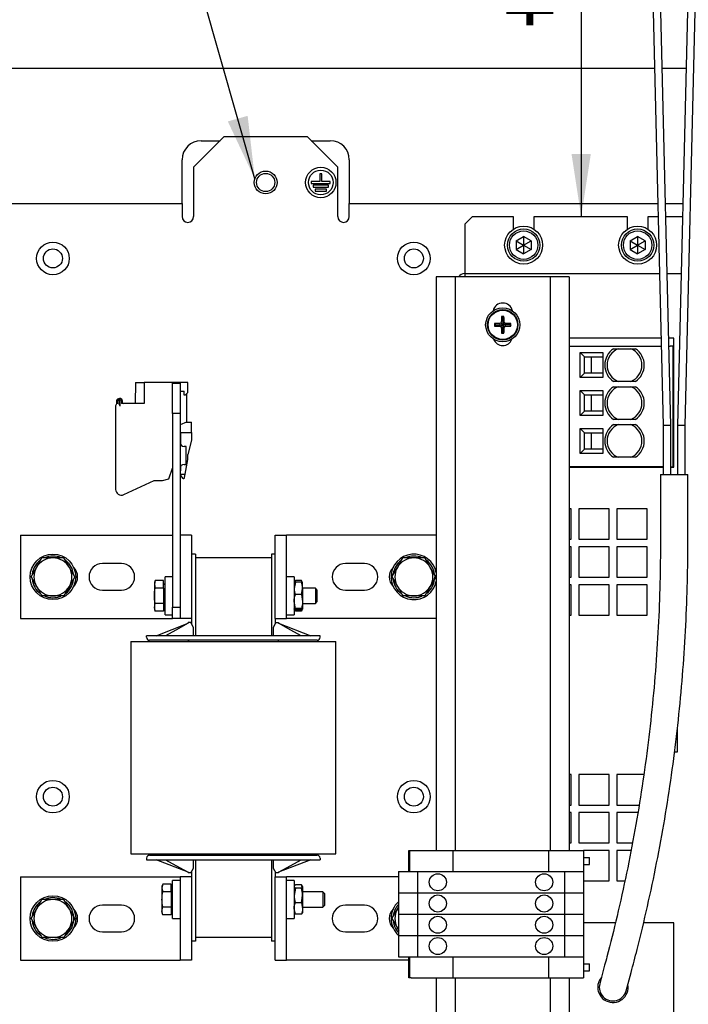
# Model space of a CAD drawing. Header units: millimetres. Extents: x 5 to 414, y 6 to 290.
# Tile 9 of 37: x 89 to 124, y 177 to 229. Entities that reach past the tile are written whole.
import ezdxf

# ---------------------------------------------------------------- set-up
doc = ezdxf.new("R2010")
doc.units = ezdxf.units.MM
doc.layers.add('SLD-0', color=7, linetype='Continuous')
doc.styles.add('SLDTEXTSTYLE0', font='TXT', dxfattribs={"width": 0.605})
doc.dimstyles.new('SLDDIMSTYLE1', dxfattribs={"dimtxt": 3.5, "dimasz": 3.302, "dimexe": 0, "dimexo": 0.0625, "dimgap": 0.875, "dimtad": 1, "dimlfac": 5, "dimrnd": 1e-09, "dimzin": 12, "dimdsep": 46, "dimtxsty": 'SLDTEXTSTYLE0', "dimsah": 1, "dimcen": 0.09, "dimadec": 0, "dimazin": 3, "dimtfac": 1, "dimtofl": 0, "dimtmove": 0, "dimatfit": 3, "dimfxl": 1, "dimfrac": 2, "dimtolj": 1, "dimtzin": 12, "dimarcsym": 0})
doc.dimstyles.new('SLDDIMSTYLE3', dxfattribs={"dimtxt": 0.18, "dimasz": 3.302, "dimexe": 0, "dimexo": 0.0625, "dimgap": 0, "dimtad": 0, "dimtih": 1, "dimtoh": 1, "dimdec": 0, "dimrnd": 1e-09, "dimzin": 0, "dimdsep": 46, "dimtxsty": 'Standard', "dimsah": 1, "dimcen": 0.09, "dimadec": 0, "dimazin": 0, "dimtfac": 3.302, "dimtdec": 0, "dimtofl": 0, "dimtmove": 0, "dimatfit": 3, "dimfxl": 1, "dimfrac": 2, "dimtolj": 1, "dimtzin": 0, "dimarcsym": 0})

# ---------------------------------------------------------------- blocks, each defined once
blk = doc.blocks.new('_D_3')
at = {"layer": 'SLD-0'}
for p, q in [((121.992, 243.637), (117.359, 243.637)), ((118.359, 243.637), (118.359, 218.403))]:
    blk.add_line(p, q, dxfattribs=at)
for points in [[(118.359, 243.637), (117.851, 240.335), (118.867, 240.335)], [(118.359, 218.403), (118.867, 221.705), (117.851, 221.705)]]:
    blk.add_solid(points, dxfattribs=at)
at = {"layer": 'SLD-0', "insert": (113.847, 228.348), "char_height": 3.5, "attachment_point": 1, "rotation": 90, "style": 'SLDTEXTSTYLE0'}
blk.add_mtext('++/--', dxfattribs=at)

msp = doc.modelspace()

# ---------------------------------------------------------------- linework, layer by layer
at = {"color": 7, "linetype": 'Continuous', "lineweight": 25}
for p, q in [((121.9221, 238.4543), (122.682, 207.3962)), ((123.082, 207.4011), (122.3221, 238.4592)), ((124.1849, 238.4592), (123.425, 207.4011)), ((123.825, 207.3962), (124.5849, 238.4543)), ((122.2219, 226.2025), (66.1012, 226.2025)), ((123.8851, 226.2025), (122.622, 226.2025)), ((99.5512, 222.6025), (97.9512, 221.0025)), ((103.9512, 222.6025), (99.5512, 222.6025)), ((105.5512, 221.0025), (103.9512, 222.6025)), ((98.3512, 222.4025), (99.3512, 222.4025)), ((104.1512, 222.4025), (105.1512, 222.4025)), ((97.3512, 219.4025), (97.3512, 221.4025)), ((97.9512, 221.0025), (97.9512, 218.4025)), ((105.5512, 218.4025), (105.5512, 221.0025)), ((106.1512, 221.4025), (106.1512, 219.4025)), ((104.7012, 220.6525), (104.6012, 220.6525)), ((104.6012, 220.6525), (104.6012, 220.2525)), ((104.7012, 220.2525), (104.7012, 220.6525)), ((104.1512, 220.2525), (104.1512, 220.1525)), ((104.6012, 220.2525), (104.1512, 220.2525)), ((104.1512, 220.1525), (105.1512, 220.1525)), ((105.0512, 220.0525), (104.2512, 220.0525)), ((104.2512, 220.0525), (104.2512, 219.9525)), ((105.1512, 220.2525), (104.7012, 220.2525)), ((105.0512, 219.9525), (105.0512, 220.0525)), ((105.1512, 220.1525), (105.1512, 220.2525)), ((104.2512, 219.9525), (105.0512, 219.9525)), ((104.3512, 219.8525), (104.3512, 219.7525)), ((104.9512, 219.8525), (104.3512, 219.8525)), ((104.3512, 219.7525), (104.9512, 219.7525)), ((104.9512, 219.7525), (104.9512, 219.8525)), ((65.7012, 219.1025), (97.3512, 219.1025)), ((97.3512, 219.1025), (97.3512, 219.4025)), ((97.3512, 219.1025), (97.3512, 218.5025)), ((106.1512, 219.4025), (106.1512, 219.1025)), ((106.1512, 219.1025), (122.3956, 219.1025)), ((106.1512, 218.5025), (106.1512, 219.1025)), ((122.7957, 219.1025), (123.7113, 219.1025)), ((97.3512, 218.5025), (97.3512, 218.4025)), ((106.1512, 218.4025), (106.1512, 218.5025)), ((112.6312, 218.4025), (112.2312, 218.0025)), ((112.6312, 218.4025), (114.7812, 218.4025)), ((114.7812, 218.4025), (114.7812, 217.7377)), ((115.8812, 217.7377), (115.8812, 218.4025)), ((115.8812, 218.4025), (120.7812, 218.4025)), ((120.7812, 218.4025), (120.7812, 217.7377)), ((121.8812, 217.7377), (121.8812, 218.4025)), ((121.8812, 218.4025), (122.4127, 218.4025)), ((122.8129, 218.4025), (123.6942, 218.4025)), ((112.2312, 218.0025), (112.2312, 215.4025)), ((114.9312, 217.1335), (115.3312, 217.3644)), ((114.9312, 217.1335), (114.9312, 216.6716)), ((114.9312, 217.1335), (115.3312, 216.9025)), ((114.9312, 216.6716), (115.3312, 216.9025)), ((115.7312, 217.1335), (115.3312, 217.3644)), ((115.3312, 217.3644), (115.3312, 216.9025)), ((115.3312, 216.9025), (115.7312, 217.1335)), ((115.3312, 216.9025), (115.7312, 216.6716)), ((115.3312, 216.9025), (115.3312, 216.4406)), ((115.7312, 217.1335), (115.7312, 216.6716)), ((120.9312, 217.1335), (121.3312, 217.3644)), ((120.9312, 217.1335), (120.9312, 216.6716)), ((120.9312, 217.1335), (121.3312, 216.9025)), ((120.9312, 216.6716), (121.3312, 216.9025)), ((121.7312, 217.1335), (121.3312, 217.3644)), ((121.3312, 217.3644), (121.3312, 216.9025)), ((121.3312, 216.9025), (121.7312, 217.1335)), ((121.3312, 216.9025), (121.7312, 216.6716)), ((121.3312, 216.9025), (121.3312, 216.4406)), ((121.7312, 217.1335), (121.7312, 216.6716)), ((114.9312, 216.6716), (115.3312, 216.4406)), ((115.7312, 216.6716), (115.3312, 216.4406)), ((120.9312, 216.6716), (121.3312, 216.4406)), ((121.7312, 216.6716), (121.3312, 216.4406)), ((112.2312, 215.4025), (112.2312, 215.2318)), ((112.2312, 215.4025), (122.4861, 215.4025)), ((122.8863, 215.4025), (123.6208, 215.4025)), ((111.3312, 215.2318), (110.7312, 215.2318)), ((110.7312, 215.2318), (110.7312, 185.0121)), ((111.7312, 215.2318), (111.3312, 215.2318)), ((111.7312, 215.2318), (111.7312, 185.0121)), ((111.9312, 215.2318), (111.7312, 215.2318)), ((116.5312, 215.2318), (111.9312, 215.2318)), ((116.7312, 215.2318), (116.5312, 215.2318)), ((116.7312, 215.2318), (116.7312, 185.0121)), ((117.1312, 215.2318), (116.7312, 215.2318)), ((117.7312, 215.2318), (117.1312, 215.2318)), ((117.7312, 215.2318), (117.7312, 185.0121)), ((113.8612, 212.7025), (113.7982, 212.7655)), ((113.8612, 212.7025), (113.7982, 212.6395)), ((113.8612, 212.7025), (114.096, 212.7025)), ((114.096, 212.7025), (114.0818, 212.7795)), ((114.096, 212.7025), (114.0818, 212.6256)), ((114.096, 212.7025), (114.2312, 212.7025)), ((114.2312, 212.7025), (114.1336, 212.8001)), ((114.2312, 212.7025), (114.1336, 212.6049)), ((114.2312, 212.8377), (114.1543, 212.852)), ((114.2312, 213.0725), (114.1682, 213.1355)), ((114.2312, 213.0725), (114.2942, 213.1355)), ((114.2312, 213.0725), (114.2312, 212.8377)), ((114.2312, 212.8377), (114.3082, 212.852)), ((114.2312, 212.8377), (114.2312, 212.7025)), ((114.2312, 212.7025), (114.3288, 212.8001)), ((114.2312, 212.7025), (114.2312, 212.5673)), ((114.2312, 212.7025), (114.3288, 212.6049)), ((114.3664, 212.7025), (114.2312, 212.7025)), ((114.3664, 212.7025), (114.3807, 212.7795)), ((114.3664, 212.7025), (114.3807, 212.6256)), ((114.6012, 212.7025), (114.3664, 212.7025)), ((114.6012, 212.7025), (114.6642, 212.7655)), ((114.6012, 212.7025), (114.6642, 212.6395)), ((114.2312, 212.5673), (114.1543, 212.5531)), ((114.2312, 212.3325), (114.1682, 212.2695)), ((114.2312, 212.5673), (114.3082, 212.5531)), ((114.2312, 212.3325), (114.2312, 212.5673)), ((114.2312, 212.3325), (114.2942, 212.2695)), ((122.5693, 212.0025), (117.7312, 212.0025)), ((123.2312, 212.0025), (122.9695, 212.0025)), ((123.2312, 205.2025), (123.2312, 212.0025)), ((117.7312, 211.5825), (122.5796, 211.5825)), ((118.3103, 209.9216), (118.3103, 211.2435)), ((118.3103, 211.2435), (119.5012, 211.2435)), ((118.3103, 211.2435), (118.5412, 211.0125)), ((119.5012, 211.2435), (119.5012, 209.9216)), ((120.0564, 211.4425), (121.226, 211.4425)), ((122.9797, 211.5825), (123.0412, 211.5825)), ((123.1812, 211.5825), (123.0412, 211.5825)), ((123.1812, 211.5825), (123.1812, 205.2225)), ((123.2312, 211.2925), (123.1812, 211.2925)), ((118.5412, 211.0125), (119.5012, 211.0125)), ((118.5412, 210.1525), (118.5412, 211.0125)), ((118.8834, 211.0125), (118.8834, 210.1525)), ((123.1812, 210.9525), (123.2312, 210.9525)), ((123.2312, 210.7925), (123.1812, 210.7925)), ((118.3103, 209.9216), (118.5412, 210.1525)), ((119.5012, 210.1525), (118.5412, 210.1525)), ((123.1812, 210.4525), (123.2312, 210.4525)), ((123.2312, 210.2925), (123.1812, 210.2925)), ((94.9004, 209.6625), (94.8812, 208.5625)), ((94.9004, 209.6625), (95.3512, 209.6625)), ((95.3512, 209.6625), (95.3512, 208.5625)), ((97.6512, 209.6625), (95.3512, 209.6625)), ((96.8512, 209.6225), (97.2512, 209.6225)), ((96.8512, 208.0225), (96.8512, 209.6225)), ((97.2512, 209.6225), (97.2512, 208.0225)), ((97.6512, 209.1425), (97.6512, 209.6625)), ((119.5012, 209.9216), (118.3103, 209.9216)), ((121.226, 209.7225), (120.0564, 209.7225)), ((123.1812, 209.9525), (123.2312, 209.9525)), ((97.2512, 209.2025), (97.4512, 209.2025)), ((97.4512, 209.0025), (97.4512, 209.2025)), ((97.6512, 209.1425), (97.5112, 209.0025)), ((97.5912, 207.5675), (97.5912, 209.0825)), ((118.3103, 207.9216), (118.3103, 209.2435)), ((118.3103, 209.2435), (119.5012, 209.2435)), ((118.3103, 209.2435), (118.5412, 209.0125)), ((119.5012, 209.2435), (119.5012, 207.9216)), ((120.0564, 209.4425), (121.226, 209.4425)), ((123.2312, 209.2925), (123.1812, 209.2925)), ((93.9012, 208.7139), (93.9012, 208.539)), ((93.9412, 208.5625), (93.9412, 208.6967)), ((94.0112, 208.691), (94.0112, 208.5625)), ((94.0912, 208.424), (94.0112, 208.5625)), ((94.0912, 208.424), (94.0912, 208.691)), ((94.1561, 208.7921), (94.1612, 208.7891)), ((94.1612, 208.6967), (94.1612, 208.5825)), ((95.3512, 208.5625), (94.1812, 208.5625)), ((94.2012, 208.7198), (94.2012, 208.6025)), ((97.5112, 209.0025), (97.4512, 209.0025)), ((118.5412, 208.1525), (118.5412, 209.0125)), ((118.5412, 209.0125), (119.5012, 209.0125)), ((118.8834, 209.0125), (118.8834, 208.1525)), ((123.1812, 208.9525), (123.2312, 208.9525)), ((123.2312, 208.7925), (123.1812, 208.7925)), ((93.8512, 208.4318), (93.8512, 204.0315)), ((118.3103, 207.9216), (118.5412, 208.1525)), ((119.5012, 208.1525), (118.5412, 208.1525)), ((123.1812, 208.4525), (123.2312, 208.4525)), ((123.2312, 208.2925), (123.1812, 208.2925)), ((97.2512, 208.0225), (96.8512, 208.0225)), ((96.8512, 208.0225), (96.8512, 197.8225)), ((97.2512, 208.0225), (97.2512, 201.6225)), ((97.5796, 207.5675), (97.2512, 207.4348)), ((97.5796, 207.5675), (97.8512, 207.5675)), ((97.8512, 207.0225), (97.8512, 207.5675)), ((119.5012, 207.9216), (118.3103, 207.9216)), ((121.226, 207.7225), (120.0564, 207.7225)), ((123.1812, 207.9525), (123.2312, 207.9525)), ((97.2512, 207.0225), (97.8512, 207.0225)), ((97.2712, 207.0225), (97.2712, 206.4133)), ((97.8512, 207.0225), (97.8512, 206.6225)), ((118.3103, 205.9216), (118.3103, 207.2435)), ((118.3103, 207.2435), (119.5012, 207.2435)), ((118.3103, 207.2435), (118.5412, 207.0125)), ((118.5412, 207.0125), (119.5012, 207.0125)), ((118.5412, 206.1525), (118.5412, 207.0125)), ((118.8834, 207.0125), (118.8834, 206.1525)), ((119.5012, 207.2435), (119.5012, 205.9216)), ((120.0564, 207.4425), (121.226, 207.4425)), ((123.082, 207.4011), (122.682, 207.3962)), ((122.682, 207.3962), (122.682, 204.8253)), ((123.082, 204.8253), (123.082, 207.4011)), ((123.2312, 207.2925), (123.1812, 207.2925)), ((123.425, 207.4011), (123.425, 204.8253)), ((123.825, 207.3962), (123.425, 207.4011)), ((123.825, 204.8253), (123.825, 207.3962)), ((97.8512, 206.6225), (97.6512, 205.8761)), ((123.1812, 206.9525), (123.2312, 206.9525)), ((123.2312, 206.7925), (123.1812, 206.7925)), ((97.5612, 206.3005), (97.4512, 206.3005)), ((97.5612, 205.8225), (97.5612, 206.3005)), ((118.3103, 205.9216), (118.5412, 206.1525)), ((119.5012, 206.1525), (118.5412, 206.1525)), ((123.1812, 206.4525), (123.2312, 206.4525)), ((123.2312, 206.2925), (123.1812, 206.2925)), ((123.1812, 205.9525), (123.2312, 205.9525)), ((97.5172, 204.8425), (97.6512, 205.6025)), ((97.5612, 205.3445), (97.5612, 205.8225)), ((97.6512, 205.6025), (97.6512, 205.8761)), ((119.5012, 205.9216), (118.3103, 205.9216)), ((121.226, 205.7225), (120.0564, 205.7225)), ((96.6515, 204.5937), (96.8512, 205.1425)), ((97.2512, 205.0025), (97.2712, 205.0025)), ((97.2712, 205.2317), (97.2712, 205.0025)), ((97.4512, 205.3445), (97.5612, 205.3445)), ((122.682, 205.2225), (117.7312, 205.2225)), ((117.7312, 205.2025), (122.682, 205.2025)), ((123.082, 205.2225), (123.1812, 205.2225)), ((123.082, 205.2025), (123.2312, 205.2025)), ((94.278, 203.7596), (95.8712, 204.5025)), ((95.8712, 204.5025), (96.3112, 204.5025)), ((96.3112, 204.5025), (96.6515, 204.5937)), ((97.2512, 204.8425), (97.5172, 204.8425)), ((97.2512, 204.795), (97.3764, 204.6267)), ((97.4836, 204.6521), (97.5172, 204.8425)), ((122.5316, 204.8253), (122.5316, 201.1912)), ((122.5316, 204.8253), (123.9755, 204.8253)), ((123.9755, 201.1912), (123.9755, 204.8253)), ((117.8312, 203.0025), (117.7312, 203.0025)), ((117.8312, 201.4025), (117.8312, 203.0025)), ((119.8312, 203.0025), (118.2312, 203.0025)), ((118.2312, 203.0025), (118.2312, 201.4025)), ((119.8312, 201.4025), (119.8312, 203.0025)), ((121.8312, 203.0025), (120.2312, 203.0025)), ((120.2312, 203.0025), (120.2312, 201.4025)), ((121.8312, 201.4025), (121.8312, 203.0025)), ((88.8512, 201.6225), (88.8512, 197.2225)), ((88.8512, 201.6225), (96.6512, 201.6225)), ((96.6512, 201.6225), (96.8512, 201.6225)), ((97.2512, 201.6225), (97.2512, 197.2225)), ((97.8512, 201.6225), (97.2512, 201.6225)), ((97.8512, 201.6225), (97.8512, 197.2225)), ((102.2512, 197.2225), (102.2512, 201.6225)), ((102.2512, 201.6225), (102.8512, 201.6225)), ((102.8512, 197.2225), (102.8512, 201.6225)), ((103.4512, 201.6225), (102.8512, 201.6225)), ((110.7312, 201.6225), (103.4512, 201.6225)), ((117.7312, 201.4025), (117.8312, 201.4025)), ((118.2312, 201.4025), (119.8312, 201.4025)), ((120.2312, 201.4025), (121.8312, 201.4025)), ((117.8312, 201.0025), (117.7312, 201.0025)), ((117.8312, 199.4025), (117.8312, 201.0025)), ((119.8312, 201.0025), (118.2312, 201.0025)), ((118.2312, 201.0025), (118.2312, 199.4025)), ((119.8312, 199.4025), (119.8312, 201.0025)), ((121.8312, 201.0025), (120.2312, 201.0025)), ((120.2312, 201.0025), (120.2312, 199.4025)), ((121.8312, 199.4025), (121.8312, 201.0025)), ((91.4172, 199.9225), (91.1286, 200.4225)), ((98.0512, 200.6225), (97.8512, 200.6225)), ((98.0512, 200.6225), (98.0512, 200.4225)), ((102.0512, 200.4225), (98.0512, 200.4225)), ((98.0512, 200.4225), (98.0512, 196.3225)), ((102.2512, 200.6225), (102.0512, 200.6225)), ((102.0512, 200.6225), (102.0512, 200.4225)), ((102.0512, 200.4225), (102.0512, 196.3225)), ((110.4172, 199.9225), (110.1286, 200.4225)), ((89.3965, 199.4225), (89.6852, 199.9225)), ((91.7059, 199.4225), (91.4172, 199.9225)), ((94.1512, 200.1225), (93.1512, 200.1225)), ((106.9512, 200.1225), (105.9512, 200.1225)), ((108.3965, 199.4225), (108.6852, 199.9225)), ((110.7059, 199.4225), (110.4172, 199.9225)), ((89.3965, 199.4225), (89.6852, 198.9225)), ((91.7059, 199.4225), (91.4172, 198.9225)), ((95.9306, 199.2308), (95.8912, 199.1225)), ((95.9306, 199.2308), (95.8912, 199.0287)), ((96.3712, 199.2308), (95.9306, 199.2308)), ((96.3712, 198.8267), (96.3712, 199.2308)), ((96.8512, 199.4225), (96.4512, 199.4225)), ((96.4512, 197.4757), (96.4512, 199.4225)), ((103.2512, 199.4225), (102.8512, 199.4225)), ((103.2512, 199.4225), (103.2512, 197.4225)), ((103.3137, 199.2265), (103.2998, 199.1897)), ((103.6287, 199.2265), (103.3137, 199.2265)), ((103.665, 199.1371), (103.6287, 199.2265)), ((108.3965, 199.4225), (108.6852, 198.9225)), ((110.7059, 199.4225), (110.4172, 198.9225)), ((117.7312, 199.4025), (117.8312, 199.4025)), ((118.2312, 199.4025), (119.8312, 199.4025)), ((120.2312, 199.4025), (121.8312, 199.4025)), ((91.4172, 198.9225), (91.1286, 198.4225)), ((93.1512, 198.7225), (94.1512, 198.7225)), ((95.8912, 199.1225), (95.8912, 199.0287)), ((95.8912, 199.0287), (95.9306, 198.8267)), ((95.8912, 199.0287), (95.8912, 198.4225)), ((96.3712, 198.8267), (95.9306, 198.8267)), ((96.4512, 199.0105), (96.3712, 199.0567)), ((96.3712, 198.8267), (96.3712, 198.0184)), ((103.3137, 199.152), (103.2512, 198.8189)), ((103.2525, 199.1247), (103.2512, 199.1225)), ((103.2925, 199.194), (103.2525, 199.1247)), ((103.6287, 199.152), (103.3137, 199.152)), ((103.6287, 198.4858), (103.6912, 198.8189)), ((103.69, 199.1247), (103.6503, 199.1935)), ((103.6912, 199.1225), (103.69, 199.1247)), ((103.6912, 198.8189), (103.6912, 199.1216)), ((104.3653, 198.8225), (103.6912, 198.8225)), ((103.6912, 198.8189), (103.6912, 198.1211)), ((104.4512, 198.7366), (104.3653, 198.8225)), ((104.3653, 198.8225), (104.3653, 198.0225)), ((104.4512, 198.7366), (104.4512, 198.1084)), ((105.9512, 198.7225), (106.9512, 198.7225)), ((110.4172, 198.9225), (110.1286, 198.4225)), ((117.8312, 199.0025), (117.7312, 199.0025)), ((117.8312, 197.4025), (117.8312, 199.0025)), ((119.8312, 199.0025), (118.2312, 199.0025)), ((118.2312, 199.0025), (118.2312, 197.4025)), ((119.8312, 197.4025), (119.8312, 199.0025)), ((121.8312, 199.0025), (120.2312, 199.0025)), ((120.2312, 199.0025), (120.2312, 197.4025)), ((121.8312, 197.4025), (121.8312, 199.0025)), ((95.8912, 198.4225), (95.8912, 197.8163)), ((103.6287, 198.4858), (103.3137, 198.4858)), ((103.6287, 198.4858), (103.6912, 198.1211)), ((95.8912, 197.8163), (95.9306, 198.0184)), ((95.9306, 197.6142), (95.8912, 197.8163)), ((95.8912, 197.8163), (95.8912, 197.7225)), ((95.8912, 197.7225), (95.9306, 197.6142)), ((96.3712, 198.0184), (95.9306, 198.0184)), ((96.3712, 198.0184), (96.3712, 197.6142)), ((96.3712, 197.7883), (96.4512, 197.8345)), ((96.8512, 197.8225), (97.2512, 197.8225)), ((96.8512, 197.2225), (96.8512, 197.8225)), ((103.3137, 197.7563), (103.2512, 198.1211)), ((103.2512, 197.7225), (103.2525, 197.7204)), ((103.2525, 197.7204), (103.2925, 197.6511)), ((103.3137, 197.6185), (103.2912, 197.6683)), ((103.3137, 197.6185), (103.2998, 197.6553)), ((103.6287, 197.7563), (103.3137, 197.7563)), ((103.6287, 197.693), (103.3137, 197.693)), ((103.6512, 197.6683), (103.6287, 197.6185)), ((103.6437, 197.6554), (103.6287, 197.6185)), ((103.6503, 197.6516), (103.69, 197.7204)), ((103.69, 197.7204), (103.6912, 197.7225)), ((103.6912, 198.1211), (103.6912, 197.7247)), ((103.6912, 198.0225), (104.3653, 198.0225)), ((104.3653, 198.0225), (104.4512, 198.1084)), ((88.8512, 197.2225), (96.6512, 197.2225)), ((96.3712, 197.6142), (95.9306, 197.6142)), ((96.4512, 197.4225), (96.4512, 197.4757)), ((96.4512, 197.4225), (96.8512, 197.4225)), ((96.6512, 197.2225), (96.8512, 197.2225)), ((97.2512, 197.2225), (96.8512, 197.2225)), ((97.8512, 197.2225), (97.2512, 197.2225)), ((97.8512, 197.2225), (97.8512, 196.9482)), ((102.2512, 197.2225), (102.2512, 196.9482)), ((102.2512, 197.2225), (102.8512, 197.2225)), ((102.8512, 197.4225), (103.2512, 197.4225)), ((103.4512, 197.2225), (102.8512, 197.2225)), ((103.6287, 197.6185), (103.3137, 197.6185)), ((110.7312, 197.2225), (103.4512, 197.2225)), ((117.7312, 197.4025), (117.8312, 197.4025)), ((118.2312, 197.4025), (119.8312, 197.4025)), ((120.2312, 197.4025), (121.8312, 197.4025)), ((95.9812, 196.3225), (97.6712, 196.9825)), ((97.0221, 196.6225), (96.4812, 196.3225)), ((97.6712, 196.9825), (97.0221, 196.6225)), ((97.6712, 196.9825), (97.6712, 197.0225)), ((97.8112, 197.0225), (97.6712, 197.0225)), ((97.9512, 196.7625), (97.8112, 197.0225)), ((97.9512, 196.6225), (97.9512, 196.7625)), ((97.9512, 196.3225), (97.9512, 196.6225)), ((102.2912, 197.0225), (102.1512, 196.7625)), ((102.1512, 196.7625), (102.1512, 196.6225)), ((102.1512, 196.6225), (102.1512, 196.3225)), ((102.2912, 197.0225), (102.4312, 197.0225)), ((102.4312, 197.0225), (102.4312, 196.9825)), ((103.0803, 196.6225), (102.4312, 196.9825)), ((102.4312, 196.9825), (104.1212, 196.3225)), ((103.6212, 196.3225), (103.0803, 196.6225)), ((95.4812, 196.2425), (95.4812, 196.3225)), ((96.2812, 196.3225), (95.4812, 196.3225)), ((103.8212, 196.3225), (96.2812, 196.3225)), ((104.6212, 196.3225), (103.8212, 196.3225)), ((104.6212, 196.2425), (104.6212, 196.3225)), ((94.6512, 196.0225), (94.6512, 184.8225)), ((94.6512, 196.0225), (98.4512, 196.0225)), ((103.8212, 196.0825), (96.2812, 196.0825)), ((97.6912, 196.0825), (97.6912, 196.0225)), ((98.4512, 196.0225), (101.6512, 196.0225)), ((101.6512, 196.0225), (105.4512, 196.0225)), ((102.4112, 196.0225), (102.4112, 196.0425)), ((105.4512, 184.8225), (105.4512, 196.0225)), ((123.4312, 190.2025), (123.4312, 191.492)), ((123.2713, 190.2025), (123.4312, 190.2025)), ((117.8312, 189.0025), (117.7312, 189.0025)), ((117.8312, 187.4025), (117.8312, 189.0025)), ((119.8312, 189.0025), (118.2312, 189.0025)), ((118.2312, 189.0025), (118.2312, 187.4025)), ((119.8312, 187.4025), (119.8312, 189.0025)), ((121.6533, 189.0025), (120.2312, 189.0025)), ((120.2312, 189.0025), (120.2312, 187.4025)), ((117.7312, 187.4025), (117.8312, 187.4025)), ((118.2312, 187.4025), (119.8312, 187.4025)), ((120.2312, 187.4025), (121.4061, 187.4025)), ((117.8312, 187.0025), (117.7312, 187.0025)), ((117.8312, 185.4025), (117.8312, 187.0025)), ((119.8312, 187.0025), (118.2312, 187.0025)), ((118.2312, 187.0025), (118.2312, 185.4025)), ((119.8312, 185.4025), (119.8312, 187.0025)), ((121.34, 187.0025), (120.2312, 187.0025)), ((120.2312, 187.0025), (120.2312, 185.4025)), ((117.7312, 185.4025), (117.8312, 185.4025)), ((118.2312, 185.4025), (119.8312, 185.4025)), ((120.2312, 185.4025), (121.0563, 185.4025)), ((94.6512, 184.8225), (98.4512, 184.8225)), ((96.2812, 184.7625), (103.8212, 184.7625)), ((97.6912, 184.8225), (97.6912, 184.7625)), ((98.4512, 184.8225), (101.6512, 184.8225)), ((101.6512, 184.8225), (105.4512, 184.8225)), ((102.4112, 184.8025), (102.4112, 184.8225)), ((109.2812, 183.8921), (109.2812, 185.0121)), ((109.2812, 185.0121), (109.3212, 185.0121)), ((109.3212, 185.0121), (109.3212, 183.8921)), ((109.3212, 185.0121), (109.4058, 185.0121)), ((109.4058, 185.0121), (111.6012, 185.0121)), ((111.6012, 185.0121), (111.6012, 183.8921)), ((111.6012, 185.0121), (116.6412, 185.0121)), ((116.6412, 185.0121), (116.6412, 183.8921)), ((116.6412, 185.0121), (118.4812, 185.0121)), ((118.4812, 185.0121), (118.4812, 183.8921)), ((119.8312, 185.0025), (118.4812, 185.0025)), ((119.8312, 183.4025), (119.8312, 185.0025)), ((120.9791, 185.0025), (120.2312, 185.0025)), ((120.2312, 185.0025), (120.2312, 183.4025)), ((95.4812, 184.6025), (95.4812, 184.5225)), ((95.4812, 184.5225), (96.2812, 184.5225)), ((97.6712, 183.8625), (95.9812, 184.5225)), ((96.2812, 184.5225), (103.8212, 184.5225)), ((96.4812, 184.5225), (97.0221, 184.2225)), ((97.0221, 184.2225), (97.6712, 183.8625)), ((97.9512, 184.2225), (97.9512, 184.5225)), ((97.9512, 184.0825), (97.9512, 184.2225)), ((98.0512, 184.5225), (98.0512, 180.4225)), ((102.0512, 184.5225), (102.0512, 180.4225)), ((102.1512, 184.5225), (102.1512, 184.2225)), ((102.1512, 184.2225), (102.1512, 184.0825)), ((104.1212, 184.5225), (102.4312, 183.8625)), ((102.4312, 183.8625), (103.0803, 184.2225)), ((103.0803, 184.2225), (103.6212, 184.5225)), ((103.8212, 184.5225), (104.6212, 184.5225)), ((104.6212, 184.6025), (104.6212, 184.5225)), ((118.4812, 184.6321), (118.6686, 184.6321)), ((118.4812, 184.2721), (118.6686, 184.2721)), ((118.6686, 184.6321), (118.7906, 184.6321)), ((118.6686, 184.2721), (118.7906, 184.2721)), ((118.7906, 184.2721), (118.7906, 184.6321)), ((97.6712, 183.8625), (97.6712, 183.8225)), ((97.8112, 183.8225), (97.6712, 183.8225)), ((97.8112, 183.8225), (97.9512, 184.0825)), ((97.8512, 183.8968), (97.8512, 183.6225)), ((102.1512, 184.0825), (102.2912, 183.8225)), ((102.2512, 183.8968), (102.2512, 183.6225)), ((102.4312, 183.8225), (102.2912, 183.8225)), ((102.4312, 183.8625), (102.4312, 183.8225)), ((108.7412, 183.8921), (108.7412, 182.7721)), ((108.7412, 183.8921), (109.7412, 183.8921)), ((109.7412, 183.8921), (109.7412, 182.7721)), ((109.7412, 183.8921), (117.4812, 183.8921)), ((117.4812, 183.8921), (117.4812, 182.7721)), ((117.4812, 183.8921), (118.4812, 183.8921)), ((118.4812, 183.8921), (118.4812, 182.7721)), ((88.8512, 183.6225), (88.8512, 179.2225)), ((88.8512, 183.6225), (96.6512, 183.6225)), ((96.3306, 183.2308), (96.2912, 183.1225)), ((96.3306, 183.2308), (96.2912, 183.0287)), ((96.7712, 183.2308), (96.3306, 183.2308)), ((96.6512, 183.6225), (97.2512, 183.6225)), ((96.7712, 182.8267), (96.7712, 183.2308)), ((97.2512, 183.4225), (96.8512, 183.4225)), ((96.8512, 181.4225), (96.8512, 183.4225)), ((97.2512, 183.6225), (97.2512, 179.2225)), ((97.8512, 183.6225), (97.2512, 183.6225)), ((97.8512, 183.6225), (97.8512, 179.2225)), ((102.2512, 183.6225), (102.8512, 183.6225)), ((102.2512, 179.2225), (102.2512, 183.6225)), ((102.8512, 179.2225), (102.8512, 183.6225)), ((103.4512, 183.6225), (102.8512, 183.6225)), ((103.2512, 183.4225), (102.8512, 183.4225)), ((103.2512, 183.4225), (103.2512, 181.4225)), ((103.26, 183.1378), (103.2512, 183.1225)), ((103.6287, 183.1906), (103.3137, 183.1906)), ((108.7412, 183.6225), (103.4512, 183.6225)), ((103.6912, 183.1225), (103.6824, 183.1378)), ((118.4812, 183.4025), (119.8312, 183.4025)), ((120.2312, 183.4025), (120.6584, 183.4025)), ((96.2912, 183.1225), (96.2912, 183.0287)), ((96.2912, 183.0287), (96.3306, 182.8267)), ((96.2912, 183.0287), (96.2912, 182.4225)), ((96.7712, 182.8267), (96.3306, 182.8267)), ((96.8512, 183.0105), (96.7712, 183.0567)), ((96.7712, 182.8267), (96.7712, 182.0184)), ((103.3137, 183.0246), (103.2512, 182.6406)), ((103.6287, 183.0246), (103.3137, 183.0246)), ((103.6287, 182.2565), (103.6912, 182.6406)), ((103.6912, 183.1076), (103.6912, 182.6406)), ((104.7653, 182.8225), (103.6912, 182.8225)), ((103.6912, 182.6406), (103.6912, 181.9555)), ((104.8512, 182.7366), (104.7653, 182.8225)), ((104.7653, 182.8225), (104.7653, 182.0225)), ((104.8512, 182.7366), (104.8512, 182.1084)), ((108.7412, 182.7721), (109.7412, 182.7721)), ((108.7412, 182.7721), (108.7412, 181.6521)), ((109.7412, 182.7721), (117.4812, 182.7721)), ((109.7412, 182.7721), (109.7412, 181.6521)), ((117.4812, 182.7721), (118.4812, 182.7721)), ((117.4812, 182.7721), (117.4812, 181.6521)), ((118.4812, 182.7721), (118.4812, 181.6521)), ((91.4172, 181.9225), (91.1286, 182.4225)), ((94.1512, 182.1225), (93.1512, 182.1225)), ((96.2912, 182.4225), (96.2912, 181.8163)), ((103.6287, 182.2565), (103.3137, 182.2565)), ((103.6287, 182.2565), (103.6912, 181.9555)), ((104.7653, 182.0225), (104.8512, 182.1084)), ((106.9512, 182.1225), (105.9512, 182.1225)), ((89.3965, 181.4225), (89.6852, 181.9225)), ((91.7059, 181.4225), (91.4172, 181.9225)), ((96.2912, 181.8163), (96.3306, 182.0184)), ((96.3306, 181.6142), (96.2912, 181.8163)), ((96.2912, 181.8163), (96.2912, 181.7225)), ((96.2912, 181.7225), (96.3306, 181.6142)), ((96.7712, 182.0184), (96.3306, 182.0184)), ((96.7712, 181.6142), (96.3306, 181.6142)), ((96.7712, 182.0184), (96.7712, 181.6142)), ((96.7712, 181.7883), (96.8512, 181.8345)), ((103.3137, 181.6544), (103.2512, 181.9555)), ((103.2512, 181.7225), (103.26, 181.7073)), ((103.2636, 181.7084), (103.3137, 181.6544)), ((103.6287, 181.6544), (103.3137, 181.6544)), ((103.6824, 181.7073), (103.6912, 181.7225)), ((103.6912, 182.0225), (104.7653, 182.0225)), ((103.6912, 181.9555), (103.6912, 181.7236)), ((108.3965, 181.4225), (108.6852, 181.9225)), ((108.6852, 181.9225), (108.7412, 182.0196)), ((108.6852, 181.9225), (108.7412, 182.0089)), ((108.7412, 181.6521), (108.7412, 180.5321)), ((108.7412, 181.6521), (109.7412, 181.6521)), ((109.7412, 181.6521), (109.7412, 180.5321)), ((109.7412, 181.6521), (117.4812, 181.6521)), ((117.4812, 181.6521), (117.4812, 180.5321)), ((117.4812, 181.6521), (118.4812, 181.6521)), ((118.4812, 181.6521), (118.4812, 180.5321)), ((89.3965, 181.4225), (89.6852, 180.9225)), ((91.7059, 181.4225), (91.4172, 180.9225)), ((96.8512, 181.4225), (97.2512, 181.4225)), ((102.8512, 181.4225), (103.2512, 181.4225)), ((108.3965, 181.4225), (108.6852, 180.9225)), ((120.1616, 181.2025), (118.4812, 181.2025)), ((123.2312, 181.2025), (121.6421, 181.2025)), ((123.2312, 174.4025), (123.2312, 181.2025)), ((91.4172, 180.9225), (91.1286, 180.4225)), ((93.1512, 180.7225), (94.1512, 180.7225)), ((105.9512, 180.7225), (106.9512, 180.7225)), ((108.7412, 180.8361), (108.6852, 180.9225)), ((108.6852, 180.9225), (108.7564, 180.7992)), ((98.0512, 180.2225), (97.8512, 180.2225)), ((98.0512, 180.4225), (98.0512, 180.2225)), ((102.0512, 180.4225), (98.0512, 180.4225)), ((102.0512, 180.4225), (102.0512, 180.2225)), ((102.2512, 180.2225), (102.0512, 180.2225)), ((108.7412, 180.5321), (109.7412, 180.5321)), ((108.7412, 180.5321), (108.7412, 179.4121)), ((109.7412, 180.5321), (117.4812, 180.5321)), ((109.7412, 180.5321), (109.7412, 179.4121)), ((117.4812, 180.5321), (118.4812, 180.5321)), ((117.4812, 180.5321), (117.4812, 179.4121)), ((118.4812, 180.5321), (118.4812, 179.4121)), ((88.8512, 179.2225), (96.6512, 179.2225)), ((96.6512, 179.2225), (97.2512, 179.2225)), ((97.8512, 179.2225), (97.2512, 179.2225)), ((102.2512, 179.2225), (102.8512, 179.2225)), ((103.4512, 179.2225), (102.8512, 179.2225)), ((109.2812, 179.2225), (103.4512, 179.2225)), ((108.7412, 179.4121), (109.7412, 179.4121)), ((109.2812, 178.2921), (109.2812, 179.4121)), ((109.3212, 179.4121), (109.3212, 178.2921)), ((109.7412, 179.4121), (117.4812, 179.4121)), ((111.6012, 179.4121), (111.6012, 178.2921)), ((116.6412, 179.4121), (116.6412, 178.2921)), ((117.4812, 179.4121), (118.4812, 179.4121)), ((118.4812, 179.4121), (118.4812, 178.2921)), ((118.4812, 179.0321), (118.6686, 179.0321)), ((118.6686, 179.0321), (118.7906, 179.0321)), ((118.7906, 178.6721), (118.7906, 179.0321)), ((118.4812, 178.6721), (118.6686, 178.6721)), ((118.6686, 178.6721), (118.7906, 178.6721)), ((119.5946, 178.9589), (119.334, 177.99)), ((120.7284, 177.615), (120.989, 178.584)), ((109.3212, 178.2921), (109.2812, 178.2921)), ((109.4058, 178.2921), (109.3212, 178.2921)), ((109.4058, 178.2921), (111.6012, 178.2921)), ((110.7312, 178.2921), (110.7312, 171.2318)), ((111.6012, 178.2921), (116.6412, 178.2921)), ((111.7312, 178.2921), (111.7312, 171.2318)), ((116.6412, 178.2921), (118.4812, 178.2921)), ((116.7312, 178.2921), (116.7312, 171.2318)), ((117.7312, 178.2921), (117.7312, 171.2318))]:
    msp.add_line(p, q, dxfattribs=at)
at = {"color": 7, "linetype": 'Continuous', "lineweight": 25, "flags": 128}
for points in [[(91.5596, 199.8621), (91.4114, 200.1081), (91.2191, 200.2966)], [(91.645, 199.5391), (91.639, 199.5861), (91.5596, 199.8621)]]:
    msp.add_lwpolyline(points, dxfattribs=at)
at = {"color": 7, "linetype": 'Continuous', "lineweight": 25}
for centre, radius in [((104.6512, 220.2025), 0.8), ((101.7512, 220.2025), 0.6), ((101.7512, 220.2025), 0.48), ((104.6512, 220.2025), 0.65), ((115.3312, 216.9025), 1), ((121.3312, 216.9025), 1), ((115.3312, 216.9025), 0.85), ((115.3312, 216.9025), 0.75), ((121.3312, 216.9025), 0.85), ((121.3312, 216.9025), 0.75), ((90.5512, 216.2025), 0.86), ((109.5512, 216.2025), 0.86), ((90.5512, 216.2025), 0.5), ((109.5512, 216.2025), 0.5), ((114.2312, 212.7025), 0.9), ((114.2312, 212.7025), 0.8), ((114.2312, 212.7025), 0.77), ((90.5512, 199.4225), 1.2), ((90.5512, 187.8425), 0.86), ((90.5512, 187.8425), 0.5), ((109.5512, 187.8425), 0.86), ((109.5512, 187.8425), 0.5), ((110.8112, 183.3321), 0.45), ((116.4112, 183.3321), 0.45), ((90.5512, 181.4225), 1.2), ((110.8112, 182.2121), 0.45), ((116.4112, 182.2121), 0.45), ((110.8112, 181.0921), 0.45), ((116.4112, 181.0921), 0.45), ((110.8112, 179.9721), 0.45), ((116.4112, 179.9721), 0.45)]:
    msp.add_circle(centre, radius, dxfattribs=at)
for centre, radius, start, end in [((98.3512, 221.4025), 1, 90, 180), ((105.1512, 221.4025), 1, 0, 90), ((97.6512, 218.4025), 0.3, 180, 0), ((105.8512, 218.4025), 0.3, 180, 0), ((112.2312, 215.0025), 0.4, 90, 145.0228), ((114.2312, 213.3318), 0.52, 12.6729, 167.3271), ((119.9768, 212.7025), 6.1788, 179.41598, 180.58402), ((114.2222, 207.0452), 5.7359, 91.40245, 94.23847), ((116.3513, 207.1668), 6.0541, 111.48801, 112.01596), ((119.7669, 210.5825), 6.0541, 157.98404, 158.51199), ((119.8885, 212.7116), 5.7359, 175.76153, 178.59755), ((114.2312, 206.957), 6.1788, 89.41598, 90.58402), ((108.5739, 212.7116), 5.7359, 1.40245, 4.23847), ((108.6955, 210.5825), 6.0541, 21.48801, 22.01596), ((112.1112, 207.1668), 6.0541, 67.98404, 68.51199), ((114.2403, 207.0452), 5.7359, 85.76153, 88.59755), ((108.4857, 212.7025), 6.1788, 359.41598, 0.58402), ((114.2222, 218.3598), 5.7359, 265.76153, 268.59755), ((116.3513, 218.2382), 6.0541, 247.98404, 248.51199), ((119.7669, 214.8226), 6.0541, 201.48801, 202.01596), ((119.8885, 212.6935), 5.7359, 181.40245, 184.23847), ((114.2312, 218.4481), 6.1788, 269.41598, 270.58402), ((108.5739, 212.6935), 5.7359, 355.76153, 358.59755), ((108.6955, 214.8226), 6.0541, 337.98404, 338.51199), ((112.1112, 218.2382), 6.0541, 291.48801, 292.01596), ((114.2403, 218.3598), 5.7359, 271.40245, 274.23847), ((114.2312, 212.1318), 0.52, 201.12417, 338.87583), ((120.6412, 210.5825), 1.04, 124.21605, 235.78395), ((120.6412, 210.5825), 0.92, 110.80695, 249.19305), ((120.6412, 210.5825), 0.92, 290.80695, 69.19305), ((120.6412, 210.5825), 1.04, 304.21605, 55.78395), ((120.6412, 208.5825), 1.04, 124.21605, 235.78395), ((120.6412, 208.5825), 0.92, 110.80695, 249.19305), ((120.6412, 208.5825), 0.92, 290.80695, 69.19305), ((120.6412, 208.5825), 1.04, 304.21605, 55.78395), ((93.9912, 208.4318), 0.14, 110.92483, 180), ((94.0114, 208.6945), 0.1119, 120.91501, 170), ((94.0212, 208.6967), 0.08, 172.82963, 180), ((94.0558, 208.6633), 0.122, 52.82963, 159.13483), ((94.0564, 208.6194), 0.1994, 60, 120.91501), ((94.0312, 208.691), 0.02, 170, 180), ((94.0529, 208.6691), 0.0485, 50, 148.54938), ((94.0712, 208.691), 0.02, 0, 50), ((94.0812, 208.6967), 0.08, 0, 52.82963), ((94.1212, 208.7198), 0.08, 0, 60), ((94.1812, 208.5825), 0.02, 180, 270), ((94.2412, 208.6025), 0.04, 180, 270), ((120.6412, 206.5825), 1.04, 124.21605, 235.78395), ((120.6412, 206.5825), 0.92, 110.80695, 249.19305), ((120.6412, 206.5825), 0.92, 290.80695, 69.19305), ((120.6412, 206.5825), 1.04, 304.21605, 55.78395), ((97.4512, 206.5005), 0.2, 180, 270), ((97.4512, 205.1445), 0.2, 90, 180), ((97.4245, 204.6625), 0.06, 216.64691, 350), ((94.1512, 204.0315), 0.3, 180, 295), ((90.5512, 199.4225), 1.1, 128.02458, 171.95547), ((90.5512, 199.4225), 1, 90, 150), ((90.5512, 199.4225), 1.1, 66.48793, 114.03332), ((90.5512, 199.4225), 1, 30, 90), ((109.5512, 199.4225), 1.2, 10.47531, 349.52469), ((109.5512, 199.4225), 1.1, 127.98185, 171.93412), ((109.5512, 199.4225), 1, 90, 150), ((109.5512, 199.4225), 1.1, 66.33605, 114.48465), ((109.5512, 199.4225), 1, 30, 90), ((109.5512, 199.4225), 1.1, 7.81978, 52.50632), ((90.5512, 199.4225), 1, 150, 210), ((90.5512, 199.4225), 1, 330, 30), ((91.1512, 199.4225), 0.7, 314.61834, 45.38166), ((93.1512, 199.4225), 0.7, 90, 270), ((94.1512, 199.4225), 0.7, 270, 90), ((105.9512, 199.4225), 0.7, 90, 270), ((106.9512, 199.4225), 0.7, 270, 90), ((108.9512, 199.4225), 0.7, 134.61834, 225.38166), ((109.5512, 199.4225), 1, 150, 210), ((109.5512, 199.4225), 1, 330, 30), ((90.5512, 199.4225), 1.1, 186.21296, 233.4207), ((90.5512, 199.4225), 1.1, 307.95882, 352.34454), ((109.5512, 199.4225), 1.1, 186.56782, 233.27573), ((109.5512, 199.4225), 1.1, 308.01539, 0), ((90.5512, 199.4225), 1, 210, 270), ((90.5512, 199.4225), 1, 270, 330), ((109.5512, 199.4225), 1, 210, 270), ((109.5512, 199.4225), 1, 270, 330), ((90.5512, 199.4225), 1.1, 247.31261, 292.38691), ((109.5512, 199.4225), 1.1, 247.19181, 292.55396), ((95.6412, 196.2425), 0.16, 180, 270), ((104.4612, 196.2425), 0.16, 270, 0), ((97.6512, 196.0425), 0.04, 0, 90), ((102.4512, 196.0425), 0.04, 90, 180), ((95.6412, 184.6025), 0.16, 90, 180), ((97.6512, 184.8025), 0.04, 270, 0), ((102.4512, 184.8025), 0.04, 180, 270), ((104.4612, 184.6025), 0.16, 0, 90), ((90.5512, 181.4225), 1.1, 127.98185, 171.93412), ((90.5512, 181.4225), 1, 90, 150), ((90.5512, 181.4225), 1.1, 66.33605, 114.48465), ((90.5512, 181.4225), 1, 30, 90), ((90.5512, 181.4225), 1.1, 0, 52.50632), ((93.1512, 181.4225), 0.7, 90, 270), ((94.1512, 181.4225), 0.7, 270, 90), ((105.9512, 181.4225), 0.7, 90, 270), ((106.9512, 181.4225), 0.7, 270, 90), ((109.5512, 181.4225), 1.2, 132.45415, 227.9067), ((109.5512, 181.4225), 1.1, 137.42257, 171.93412), ((90.5512, 181.4225), 1, 150, 210), ((90.5512, 181.4225), 1, 330, 30), ((91.1512, 181.4225), 0.7, 313.97664, 45.38166), ((108.9512, 181.4225), 0.7, 134.61834, 226.02336), ((109.5512, 181.4225), 1, 150, 210), ((90.5512, 181.4225), 1.1, 186.56782, 233.27573), ((90.5512, 181.4225), 1.1, 308.01539, 0), ((109.5512, 181.4225), 1.1, 186.56782, 222.57743), ((90.5512, 181.4225), 1, 210, 270), ((90.5512, 181.4225), 1, 270, 330), ((90.5512, 181.4225), 1.1, 247.19181, 292.55396), ((120.0312, 177.8025), 0.8, 139.43135, 180), ((120.0312, 177.8025), 0.8, 180, 10.46647), ((120.0312, 177.8025), 0.722, 164.94891, 344.94891)]:
    msp.add_arc(centre, radius, start, end, dxfattribs=at)
for points, knots in [([(122.5316, 201.1912), (122.5298, 200.7849), (122.5248, 199.6035), (122.4682, 197.6474), (122.3411, 195.3251), (122.1501, 193.0071), (121.8964, 190.6951), (121.5799, 188.3909), (121.201, 186.0961), (120.76, 183.8125), (120.2656, 181.5816), (119.8637, 179.9667), (119.6344, 179.108), (119.5946, 178.9589)], [0, 0, 0, 0, 0.0541908, 0.1575954, 0.2610024, 0.3644093, 0.4678162, 0.5712232, 0.6746301, 0.7780371, 0.881444, 0.9794098, 1, 1, 1, 1]), ([(120.989, 178.584), (121.0945, 178.9833), (121.3998, 180.1385), (121.858, 182.0614), (122.3431, 184.356), (122.7654, 186.6631), (123.1256, 188.9806), (123.4232, 191.307), (123.658, 193.6406), (123.83, 195.9797), (123.9365, 198.2814), (123.9728, 200.0192), (123.975, 200.9755), (123.9755, 201.1912)], [0, 0, 0, 0, 0.0541907, 0.1567344, 0.2592803, 0.3618262, 0.464372, 0.5669179, 0.6694638, 0.7720097, 0.8745556, 0.9717061, 1, 1, 1, 1]), ([(89.6852, 199.9225), (89.7334, 200.006), (89.8303, 200.1738), (89.9259, 200.3394), (89.9739, 200.4225)], [0, 0, 0, 0, 0.4977806, 1, 1, 1, 1]), ([(90.5512, 200.4225), (90.4051, 200.4225), (90.2114, 200.4225), (90.0207, 200.4225), (89.9739, 200.4225)], [0, 0, 0, 0, 0.7546146, 1, 1, 1, 1]), ([(91.1286, 200.4225), (91.1226, 200.4225), (90.9323, 200.4225), (90.7387, 200.4225), (90.5512, 200.4225)], [0, 0, 0, 0, 0.0314494, 1, 1, 1, 1]), ([(108.6852, 199.9225), (108.7334, 200.006), (108.8303, 200.1738), (108.9259, 200.3394), (108.9739, 200.4225)], [0, 0, 0, 0, 0.4977806, 1, 1, 1, 1]), ([(109.5512, 200.4225), (109.4051, 200.4225), (109.2114, 200.4225), (109.0207, 200.4225), (108.9739, 200.4225)], [0, 0, 0, 0, 0.7546146, 1, 1, 1, 1]), ([(110.1286, 200.4225), (110.1226, 200.4225), (109.9323, 200.4225), (109.7387, 200.4225), (109.5512, 200.4225)], [0, 0, 0, 0, 0.0314494, 1, 1, 1, 1]), ([(89.6852, 198.9225), (89.7334, 198.839), (89.8303, 198.6712), (89.9259, 198.5057), (89.9739, 198.4225)], [0, 0, 0, 0, 0.49778063, 1, 1, 1, 1]), ([(95.8912, 198.4225), (95.8956, 198.5248), (95.9015, 198.6603), (95.9249, 198.7938), (95.9306, 198.8267)], [0, 0, 0, 0, 0.754038, 1, 1, 1, 1]), ([(103.2512, 198.8189), (103.2513, 198.811), (103.2522, 198.6985), (103.2841, 198.5883), (103.3137, 198.4858)], [0, 0, 0, 0, 0.0701742, 1, 1, 1, 1]), ([(103.2534, 199.1247), (103.2538, 199.1257), (103.2575, 199.135), (103.2873, 199.144), (103.3137, 199.152)], [0, 0, 0, 0, 0.1160829, 1, 1, 1, 1]), ([(103.6912, 198.8189), (103.6912, 198.8268), (103.6903, 198.9393), (103.6584, 199.0495), (103.6287, 199.152)], [0, 0, 0, 0, 0.0701742, 1, 1, 1, 1]), ([(103.6287, 199.152), (103.6542, 199.144), (103.6875, 199.1336), (103.6905, 199.1229), (103.6912, 199.1204)], [0, 0, 0, 0, 0.7652938, 1, 1, 1, 1]), ([(108.6852, 198.9225), (108.7334, 198.839), (108.8303, 198.6712), (108.9259, 198.5057), (108.9739, 198.4225)], [0, 0, 0, 0, 0.49778063, 1, 1, 1, 1]), ([(90.5512, 198.4225), (90.4051, 198.4225), (90.2114, 198.4225), (90.0207, 198.4225), (89.9739, 198.4225)], [0, 0, 0, 0, 0.7546146, 1, 1, 1, 1]), ([(91.1286, 198.4225), (91.1226, 198.4225), (90.9323, 198.4225), (90.7387, 198.4225), (90.5512, 198.4225)], [0, 0, 0, 0, 0.0314494, 1, 1, 1, 1]), ([(95.9306, 198.0184), (95.9299, 198.0225), (95.9057, 198.1557), (95.8984, 198.2912), (95.8912, 198.4225)], [0, 0, 0, 0, 0.0311177, 1, 1, 1, 1]), ([(103.2512, 198.1211), (103.2513, 198.1297), (103.2522, 198.2529), (103.2841, 198.3736), (103.3137, 198.4858)], [0, 0, 0, 0, 0.0701742, 1, 1, 1, 1]), ([(109.5512, 198.4225), (109.4051, 198.4225), (109.2114, 198.4225), (109.0207, 198.4225), (108.9739, 198.4225)], [0, 0, 0, 0, 0.7546146, 1, 1, 1, 1]), ([(110.1286, 198.4225), (110.1226, 198.4225), (109.9323, 198.4225), (109.7387, 198.4225), (109.5512, 198.4225)], [0, 0, 0, 0, 0.0314494, 1, 1, 1, 1]), ([(103.2512, 197.7247), (103.2519, 197.7272), (103.2549, 197.7379), (103.2882, 197.7483), (103.3137, 197.7563)], [0, 0, 0, 0, 0.2347062, 1, 1, 1, 1]), ([(103.3137, 197.693), (103.3058, 197.6952), (103.2735, 197.7042), (103.2647, 197.7135), (103.258, 197.7204)], [0, 0, 0, 0, 0.2475041, 1, 1, 1, 1]), ([(103.6912, 198.1211), (103.6912, 198.1124), (103.6903, 197.9893), (103.6584, 197.8685), (103.6287, 197.7563)], [0, 0, 0, 0, 0.0701742, 1, 1, 1, 1]), ([(103.6287, 197.7563), (103.6542, 197.7483), (103.6875, 197.7379), (103.6905, 197.7272), (103.6912, 197.7247)], [0, 0, 0, 0, 0.7652938, 1, 1, 1, 1]), ([(103.6912, 197.7247), (103.6834, 197.7163), (103.6735, 197.7055), (103.6366, 197.6952), (103.6287, 197.693)], [0, 0, 0, 0, 0.785364, 1, 1, 1, 1]), ([(96.2812, 196.0825), (96.2007, 196.0825), (96.0765, 196.0825), (95.9273, 196.0825), (95.8255, 196.0825), (95.7428, 196.0825), (95.6631, 196.0825), (95.6498, 196.0825), (95.6412, 196.0825)], [0, 0, 0, 0, 0.2394429, 0.369668, 0.5, 0.630225, 0.7605571, 1, 1, 1, 1]), ([(97.6796, 196.0706), (97.6806, 196.0696), (97.6846, 196.0658), (97.6868, 196.0609), (97.6884, 196.0572)], [0, 0, 0, 0, 0.26023209, 1, 1, 1, 1]), ([(104.4612, 196.0825), (104.4526, 196.0825), (104.4394, 196.0825), (104.3597, 196.0825), (104.277, 196.0825), (104.1751, 196.0825), (104.026, 196.0825), (103.9017, 196.0825), (103.8212, 196.0825)], [0, 0, 0, 0, 0.2394429, 0.369668, 0.5, 0.630225, 0.7605571, 1, 1, 1, 1]), ([(95.6412, 184.7625), (95.6498, 184.7625), (95.6631, 184.7625), (95.7428, 184.7625), (95.8255, 184.7625), (95.9273, 184.7625), (96.0764, 184.7625), (96.2007, 184.7625), (96.2812, 184.7625)], [0, 0, 0, 0, 0.23944295, 0.36966796, 0.49999995, 0.63022502, 0.76055705, 1, 1, 1, 1]), ([(103.8212, 184.7625), (103.9017, 184.7625), (104.026, 184.7625), (104.1751, 184.7625), (104.2769, 184.7625), (104.3597, 184.7625), (104.4393, 184.7625), (104.4526, 184.7625), (104.4612, 184.7625)], [0, 0, 0, 0, 0.2394429, 0.369668, 0.5, 0.630225, 0.7605571, 1, 1, 1, 1]), ([(103.3137, 183.1906), (103.3056, 183.1848), (103.2813, 183.1675), (103.2742, 183.1495), (103.2695, 183.1375)], [0, 0, 0, 0, 0.3346054, 1, 1, 1, 1]), ([(103.6912, 183.1076), (103.6834, 183.1297), (103.6735, 183.1578), (103.6366, 183.1848), (103.6287, 183.1906)], [0, 0, 0, 0, 0.785364, 1, 1, 1, 1]), ([(103.6912, 182.8896), (103.6912, 182.8967), (103.6903, 182.9984), (103.6584, 183.098), (103.6287, 183.1906)], [0, 0, 0, 0, 0.0701742, 1, 1, 1, 1]), ([(96.2912, 182.4225), (96.2956, 182.5248), (96.3015, 182.6603), (96.3249, 182.7938), (96.3306, 182.8267)], [0, 0, 0, 0, 0.754038, 1, 1, 1, 1]), ([(103.2512, 183.1076), (103.2519, 183.101), (103.2549, 183.0729), (103.2882, 183.0455), (103.3137, 183.0246)], [0, 0, 0, 0, 0.2347062, 1, 1, 1, 1]), ([(103.2512, 182.6406), (103.2513, 182.6315), (103.2522, 182.5018), (103.2841, 182.3747), (103.3137, 182.2565)], [0, 0, 0, 0, 0.0701742, 1, 1, 1, 1]), ([(103.6287, 183.0246), (103.6542, 183.0455), (103.6875, 183.0729), (103.6905, 183.101), (103.6912, 183.1076)], [0, 0, 0, 0, 0.7652938, 1, 1, 1, 1]), ([(103.6912, 182.6406), (103.6912, 182.6497), (103.6903, 182.7793), (103.6584, 182.9064), (103.6287, 183.0246)], [0, 0, 0, 0, 0.0701742, 1, 1, 1, 1]), ([(89.6852, 181.9225), (89.7334, 182.006), (89.8303, 182.1738), (89.9259, 182.3394), (89.9739, 182.4225)], [0, 0, 0, 0, 0.4977806, 1, 1, 1, 1]), ([(90.5512, 182.4225), (90.4051, 182.4225), (90.2114, 182.4225), (90.0207, 182.4225), (89.9739, 182.4225)], [0, 0, 0, 0, 0.7546146, 1, 1, 1, 1]), ([(91.1286, 182.4225), (91.1226, 182.4225), (90.9323, 182.4225), (90.7387, 182.4225), (90.5512, 182.4225)], [0, 0, 0, 0, 0.0314494, 1, 1, 1, 1]), ([(96.3306, 182.0184), (96.3299, 182.0225), (96.3057, 182.1557), (96.2984, 182.2912), (96.2912, 182.4225)], [0, 0, 0, 0, 0.0311177, 1, 1, 1, 1]), ([(103.2512, 181.9555), (103.2513, 181.9626), (103.2522, 182.0643), (103.2841, 182.1639), (103.3137, 182.2565)], [0, 0, 0, 0, 0.0701742, 1, 1, 1, 1]), ([(103.6912, 181.9555), (103.6912, 181.9483), (103.6903, 181.8467), (103.6584, 181.7471), (103.6287, 181.6544)], [0, 0, 0, 0, 0.0701742, 1, 1, 1, 1]), ([(103.6287, 181.6544), (103.6542, 181.6754), (103.6875, 181.7028), (103.6905, 181.7308), (103.6912, 181.7374)], [0, 0, 0, 0, 0.7652938, 1, 1, 1, 1]), ([(89.6852, 180.9225), (89.7334, 180.839), (89.8303, 180.6712), (89.9259, 180.5057), (89.9739, 180.4225)], [0, 0, 0, 0, 0.49778063, 1, 1, 1, 1]), ([(90.5512, 180.4225), (90.4051, 180.4225), (90.2114, 180.4225), (90.0207, 180.4225), (89.9739, 180.4225)], [0, 0, 0, 0, 0.7546146, 1, 1, 1, 1]), ([(91.1286, 180.4225), (91.1226, 180.4225), (90.9323, 180.4225), (90.7387, 180.4225), (90.5512, 180.4225)], [0, 0, 0, 0, 0.0314494, 1, 1, 1, 1])]:
    msp.add_open_spline(points, degree=3, knots=knots, dxfattribs=at)

# ---------------------------------------------------------------- dimensions: what is measured, and where the dimension line sits
at = {"layer": 'SLD-0'}
dim = msp.add_linear_dim(base=(118.359, 218.4025), p1=(121.9921, 243.6367), p2=(120.7812, 218.4025), angle=90, text='++/--', dimstyle='SLDDIMSTYLE1', dxfattribs=at)
dim.commit()
dim.dimension.update_dxf_attribs({"geometry": '_D_3', "text_midpoint": (118.359, 233.425), "dimtype": 160})

# ---------------------------------------------------------------- leaders
msp.add_leader([(101.1815, 220.3906), (98.1858, 230.9421)], dimstyle='SLDDIMSTYLE3', dxfattribs=at)

doc.saveas('drawing.dxf')
